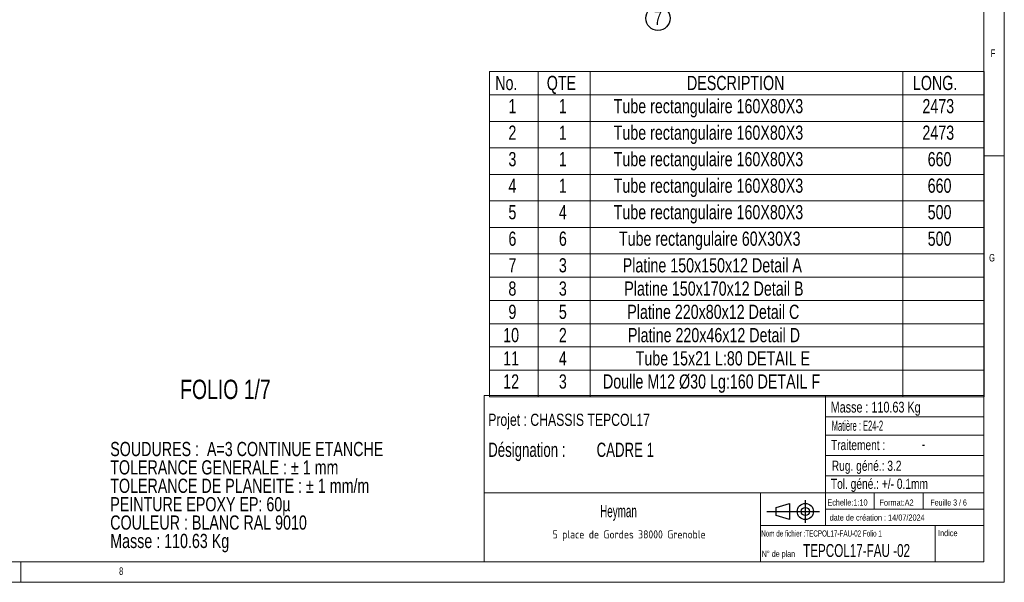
# Model space of a CAD drawing. Header units: millimetres. Extents: x 5 to 589, y 5 to 415.
# Tile 10 of 14: x 347 to 589, y 5 to 143. Entities that reach past the tile are written whole.
import ezdxf

# ---------------------------------------------------------------- set-up
doc = ezdxf.new("R2010")
doc.units = ezdxf.units.MM
doc.layers.add('NOTES', color=6, linetype='Continuous')
doc.styles.add('SLDTEXTSTYLE0', font='TXT', dxfattribs={"width": 0.75})
doc.styles.add('SLDTEXTSTYLE1', font='TXT', dxfattribs={"width": 0.675933})
doc.styles.add('SLDTEXTSTYLE2', font='TXT', dxfattribs={"width": 0.605})
doc.styles.add('SLDTEXTSTYLE3', font='TXT', dxfattribs={"width": 0.617423})
doc.styles.add('SLDTEXTSTYLE4', font='TXT', dxfattribs={"width": 0.7})
doc.styles.add('SLDTEXTSTYLE5', font='TXT', dxfattribs={"width": 0.535475})
doc.styles.add('SLDTEXTSTYLE6', font='ISOCP3', dxfattribs={"width": 0.96})
doc.styles.add('SLDTEXTSTYLE7', font='TXT', dxfattribs={"width": 0.692308})
doc.styles.add('SLDTEXTSTYLE8', font='TXT', dxfattribs={"width": 0.695728})

# ---------------------------------------------------------------- blocks, each defined once
blk = doc.blocks.new('Bloc12_2')
for p, q in [((9.48, 0), (9.48, 5.6)), ((0, 2.8), (12.98, 2.8)), ((2.32, 3.8), (5.55, 4.8)), ((2.32, 1.8), (2.32, 3.8)), ((5.55, 4.8), (5.55, 0.8)), ((5.55, 0.8), (2.32, 1.8))]:
    blk.add_line(p, q)
for radius in [2, 1]:
    blk.add_circle((9.48, 2.8), radius)
blk = doc.blocks.new('SW_NOTE_0')
at = {"layer": 'NOTES', "color": 0, "char_height": 3.5, "attachment_point": 1, "style": 'SLDTEXTSTYLE0'}
for s, insert in [('SOUDURES :  A=3 CONTINUE ETANCHE', (0, 4.51)), ('TOLERANCE GENERALE : ± 1 mm', (0, -0.01)), ('TOLERANCE DE PLANEITE : ± 1 mm/m', (0, -4.54)), ('PEINTURE EPOXY EP: 60µ', (0, -9.07)), ('COULEUR : BLANC RAL 9010', (0, -13.59)), ('Masse : 110.63 Kg', (0, -18.12))]:
    blk.add_mtext(s, dxfattribs=dict(at, insert=insert))
blk = doc.blocks.new('SW_NOTE_1')
at = {"layer": 'NOTES', "color": 0, "insert": (20.94, 2.58), "char_height": 2, "attachment_point": 2, "style": 'SLDTEXTSTYLE6'}
blk.add_mtext('5 place de Gordes 38000 Grenoble', dxfattribs=at)
blk = doc.blocks.new('SW_NOTE_2')
at = {"layer": 'NOTES', "color": 0, "char_height": 3.5, "attachment_point": 1, "style": 'SLDTEXTSTYLE8'}
for s, insert in [('Désignation :', (0, 4.51)), ('CADRE 1', (26.67, 4.51))]:
    blk.add_mtext(s, dxfattribs=dict(at, insert=insert))
blk = doc.blocks.new('SW_TABLEANNOTATION_0')
at = {"color": 0, "linetype": 'Continuous', "lineweight": 18}
for p, q in [((0, 0), (0, -80.03)), ((121.74, 0), (0, 0)), ((11.99, 0), (11.99, -5.73)), ((24.82, 0), (24.82, -5.73)), ((101.74, 0), (101.74, -5.73)), ((121.74, -80.03), (121.74, 0)), ((0, -5.73), (121.74, -5.73)), ((11.99, -5.73), (11.99, -80.03)), ((24.82, -5.73), (24.82, -80.03)), ((101.74, -5.73), (101.74, -80.03)), ((0, -12.25), (121.74, -12.25)), ((0, -18.78), (121.74, -18.78)), ((0, -25.3), (121.74, -25.3)), ((0, -31.83), (121.74, -31.83)), ((0, -38.35), (121.74, -38.35)), ((0, -44.88), (121.74, -44.88)), ((0, -50.61), (121.74, -50.61)), ((0, -56.33), (121.74, -56.33)), ((0, -62.06), (121.74, -62.06)), ((0, -67.78), (121.74, -67.78)), ((0, -73.51), (121.74, -73.51)), ((0, -80.03), (121.74, -80.03))]:
    blk.add_line(p, q, dxfattribs=at)
at = {"color": 0, "linetype": 'Continuous', "lineweight": 18, "char_height": 3.5, "attachment_point": 1, "style": 'SLDTEXTSTYLE0'}
for s, insert in [('No.', (1.45, -1.04)), ('QTE', (14.13, -1.04)), ('DESCRIPTION', (48.63, -1.04)), ('LONG.', (104.23, -1.04)), ('1', (4.7, -6.74)), ('1', (17.11, -6.74)), ('Tube rectangulaire 160X80X3', (30.59, -6.74)), ('2473', (106.57, -6.74)), ('2', (4.7, -13.27)), ('1', (17.11, -13.27)), ('Tube rectangulaire 160X80X3', (30.59, -13.27)), ('2473', (106.57, -13.27)), ('3', (4.7, -19.79)), ('1', (17.11, -19.79)), ('Tube rectangulaire 160X80X3', (30.59, -19.79)), ('660', (107.86, -19.79)), ('4', (4.7, -26.32)), ('1', (17.11, -26.32)), ('Tube rectangulaire 160X80X3', (30.59, -26.32)), ('660', (107.86, -26.32)), ('5', (4.7, -32.84)), ('4', (17.11, -32.84)), ('Tube rectangulaire 160X80X3', (30.59, -32.84)), ('500', (107.86, -32.84)), ('6', (4.7, -39.37)), ('6', (17.11, -39.37)), ('Tube rectangulaire 60X30X3', (31.88, -39.37)), ('500', (107.86, -39.37)), ('7', (4.7, -45.92)), ('3', (17.11, -45.92)), ('Platine 150x150x12 Detail A', (32.82, -45.92)), ('8', (4.7, -51.65)), ('3', (17.11, -51.65)), ('Platine 150x170x12 Detail B', (33.21, -51.65)), ('9', (4.7, -57.37)), ('5', (17.11, -57.37)), ('Platine 220x80x12 Detail C', (33.94, -57.37)), ('Platine 220x46x12 Detail D', (34.1, -63.1)), ('10', (3.41, -63.1)), ('2', (17.11, -63.1)), ('11', (3.41, -68.82)), ('4', (17.11, -68.82)), ('Tube 15x21 L:80 DETAIL E', (36, -68.82)), ('12', (3.41, -74.52)), ('3', (17.11, -74.52)), ('Doulle M12 Ø30 Lg:160 DETAIL F', (27.96, -74.52))]:
    blk.add_mtext(s, dxfattribs=dict(at, insert=insert))
blk = doc.blocks.new('SW_NOTE_22')
at = {"layer": 'NOTES', "color": 0}
blk.add_circle((-2.42, -1.75), 2.98, dxfattribs=at)
at = {"layer": 'NOTES', "color": 0, "insert": (-2.41, 0.07), "char_height": 3.5, "attachment_point": 2, "style": 'SLDTEXTSTYLE0'}
blk.add_mtext('7', dxfattribs=at)

msp = doc.modelspace()

# ---------------------------------------------------------------- linework, layer by layer
at = {"lineweight": 18}
for p, q in [((589, 5), (589, 415)), ((584, 10), (584, 410)), ((589, 110), (584, 110)), ((461, 51), (461, 10)), ((584, 51), (461, 51)), ((545, 51), (545, 19)), ((584, 51), (584, 10)), ((545, 45.76), (584, 45.76)), ((545, 41.18), (584, 41.18)), ((545, 36.24), (584, 36.24)), ((545, 31.18), (584, 31.18)), ((461, 27), (584, 27)), ((529, 27), (529, 10)), ((557, 27), (557, 23)), ((569, 27), (569, 23)), ((545, 23), (584, 23)), ((529, 19), (584, 19)), ((572, 19), (572, 10)), ((10, 10), (584, 10)), ((347, 5), (347, 10)), ((461, 10), (584, 10)), ((5, 5), (589, 5))]:
    msp.add_line(p, q, dxfattribs=at)

# ---------------------------------------------------------------- block references
msp.add_blockref('SW_TABLEANNOTATION_0', (462.28, 130.7), dxfattribs=at)
msp.add_blockref('Bloc12_2', (530.56, 19.63))
msp.add_blockref('Bloc12_2', (530.56, 19.63))
at = {"layer": 'NOTES'}
for name, p in [('SW_NOTE_22', (506.19, 145.57)), ('SW_NOTE_0', (368.99, 35.05)), ('SW_NOTE_2', (462, 34.86)), ('SW_NOTE_1', (475.74, 15.21))]:
    msp.add_blockref(name, p, dxfattribs=at)

# ---------------------------------------------------------------- texts
for s, insert, char_height, attachment_point, style in [('F', (585.67, 136.17), 1.85, 1, 'SLDTEXTSTYLE0'), ('G', (585.25, 85.82), 1.85, 1, 'SLDTEXTSTYLE0'), ('FOLIO 1/7', (386.18, 54.87), 4.762, 1, 'SLDTEXTSTYLE0'), ('Masse : 110.63 Kg', (546.28, 49.44), 2.6458, 1, 'SLDTEXTSTYLE0'), ('Projet : CHASSIS TEPCOL17', (462, 46.51), 3, 1, 'SLDTEXTSTYLE0'), ('Matière : E24-2', (546.53, 44.8), 2.5, 1, 'SLDTEXTSTYLE5'), ('Traitement :', (546.34, 40.05), 2.5, 1, 'SLDTEXTSTYLE0'), ('-', (569.1, 40.59), 3, 2, 'SLDTEXTSTYLE2'), ('Rug. géné.: 3.2', (546.55, 34.94), 2.5, 1, 'SLDTEXTSTYLE0'), ('Tol. géné.: +/- 0.1mm', (546.32, 30.5), 2.5, 1, 'SLDTEXTSTYLE0'), ('Echelle:1:10', (545.45, 25.4), 1.5, 1, 'SLDTEXTSTYLE0'), ('Format:A2', (558.29, 25.38), 1.5, 1, 'SLDTEXTSTYLE0'), ('Feuille 3 / 6', (570.81, 25.38), 1.5, 1, 'SLDTEXTSTYLE7'), ('Heyman', (494.06, 24.03), 3, 2, 'SLDTEXTSTYLE2'), ('date de création : 14/07/2024', (546.01, 21.69), 1.5, 1, 'SLDTEXTSTYLE0'), ('Nom de fichier :TECPOL17-FAU-02 Folio 1', (529.18, 17.77), 1.5, 1, 'SLDTEXTSTYLE3'), ('Indice', (572.69, 17.86), 1.5, 1, 'SLDTEXTSTYLE0'), ('N° de plan', (529.3, 12.77), 1.5, 1, 'SLDTEXTSTYLE4'), ('TEPCOL17-FAU -02', (539.49, 14.41), 3.175, 1, 'SLDTEXTSTYLE1'), ('8', (371.17, 8.67), 1.85, 1, 'SLDTEXTSTYLE0')]:
    msp.add_mtext(s, dxfattribs=dict(at, insert=insert, char_height=char_height, attachment_point=attachment_point, style=style))

doc.saveas('drawing.dxf')
